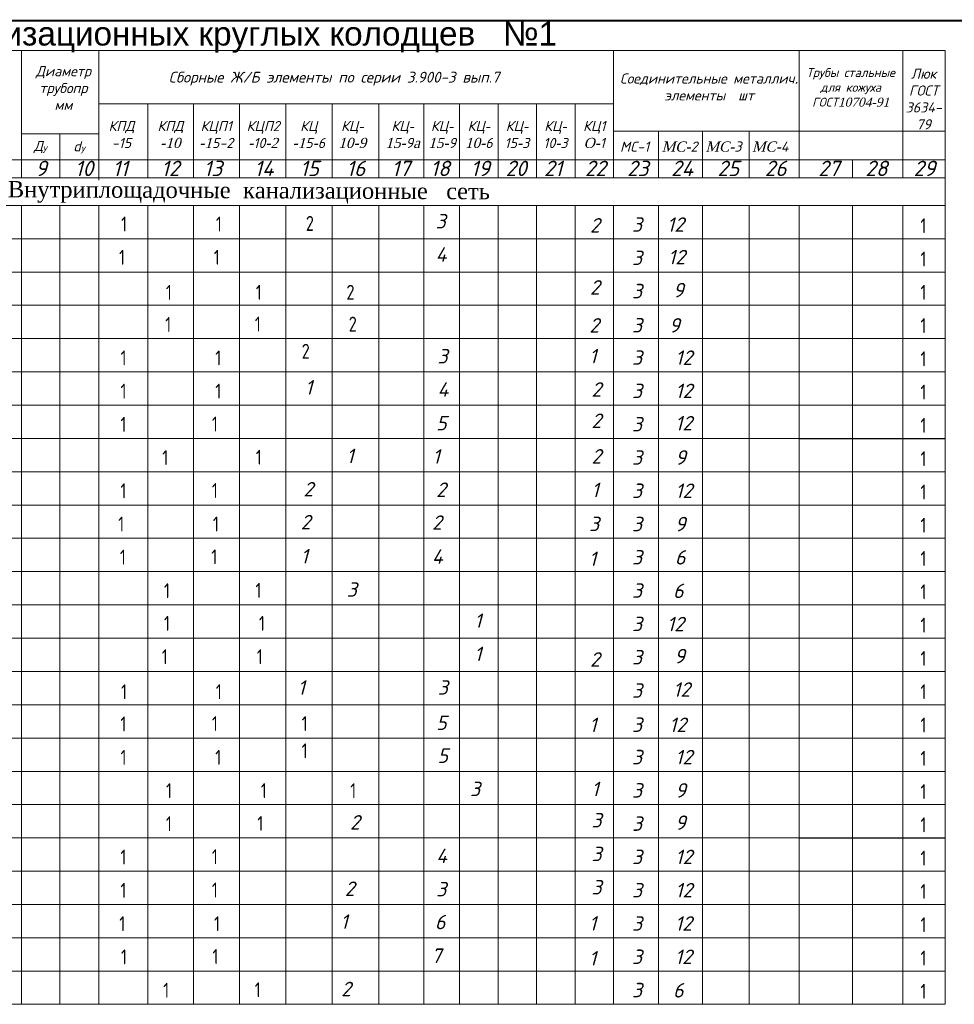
# Model space of a CAD drawing. Extents: x 0 to 362422, y 0 to 4201735.
# Tile 19 of 256: x 360000 to 360173, y 4197148 to 4197330. Entities that reach past the tile are written whole.
import ezdxf

# ---------------------------------------------------------------- set-up
doc = ezdxf.new("R2010")
doc.units = 0
doc.header["$LTSCALE"] = 0.5
doc.header["$MEASUREMENT"] = 0
doc.layers.add('ØÒÀÌÏ', color=7, linetype='Continuous')
doc.layers.add('ВЫНОСКИ', color=7, linetype='Continuous')
doc.styles.add('style1', font='isocpeur.ttf', dxfattribs={"oblique": 15, "height": 3})
doc.styles.add('style2', font='isocpeui.ttf', dxfattribs={"height": 250})

msp = doc.modelspace()

# ---------------------------------------------------------------- linework, layer by layer
at = {"color": 0, "linetype": 'Continuous'}
msp.add_line((359901.283, 4197329.476), (360354.752, 4197329.476), dxfattribs=at)
msp.add_line((359921.306, 4197329.592), (360349.752, 4197329.592))
at = {"color": 7, "lineweight": 20}
for p, q in [((360088.578, 4197295.378), (360088.578, 4197264.647)), ((360095.691, 4197295.378), (360095.691, 4197264.647)), ((360000.546, 4197276.939), (360000.546, 4197233.915)), ((360171.198, 4197276.939), (360171.198, 4197233.915)), ((360000.546, 4197270.793), (360000.546, 4197264.647)), ((360007.615, 4197270.793), (360007.615, 4197264.647)), ((360007.615, 4197270.793), (360007.615, 4197233.915)), ((360014.824, 4197270.793), (360014.824, 4197264.647)), ((360014.824, 4197270.793), (360014.824, 4197233.915)), ((360023.869, 4197270.793), (360023.869, 4197264.647)), ((360032.329, 4197270.793), (360032.329, 4197264.647)), ((360040.83, 4197270.793), (360040.83, 4197264.647)), ((360049.348, 4197270.793), (360049.348, 4197264.647)), ((360057.904, 4197270.793), (360057.904, 4197264.647)), ((360066.576, 4197270.793), (360066.576, 4197264.647)), ((360074.843, 4197270.793), (360074.843, 4197264.647)), ((360081.466, 4197270.793), (360081.466, 4197264.647)), ((360109.916, 4197270.793), (360109.916, 4197264.647)), ((360118.216, 4197270.793), (360118.216, 4197264.647)), ((360126.324, 4197270.793), (360126.324, 4197264.647)), ((360134.959, 4197270.793), (360134.959, 4197264.647)), ((360144.218, 4197270.793), (360144.218, 4197264.647)), ((360023.869, 4197264.647), (360023.869, 4197233.915)), ((360032.329, 4197264.647), (360032.329, 4197233.915)), ((360040.83, 4197264.647), (360040.83, 4197233.915)), ((360049.348, 4197264.647), (360049.348, 4197233.915)), ((360057.904, 4197264.647), (360057.904, 4197233.915)), ((360066.576, 4197264.647), (360066.576, 4197233.915)), ((360074.843, 4197264.647), (360074.843, 4197233.915)), ((360081.466, 4197264.647), (360081.466, 4197233.915)), ((360088.578, 4197264.647), (360088.578, 4197227.769)), ((360095.691, 4197264.647), (360095.691, 4197227.769)), ((360109.916, 4197264.647), (360109.916, 4197233.915)), ((360118.216, 4197264.647), (360118.216, 4197233.915)), ((360126.324, 4197264.647), (360126.324, 4197233.915)), ((360134.959, 4197264.647), (360134.959, 4197233.915)), ((360144.218, 4197264.647), (360144.218, 4197233.915)), ((360154.055, 4197264.647), (360154.055, 4197233.915)), ((360163.376, 4197264.647), (360163.376, 4197233.915)), ((360171.198, 4197240.061), (360171.198, 4197221.622)), ((360000.546, 4197233.915), (360000.546, 4197227.769)), ((360014.824, 4197233.915), (360014.824, 4197227.769)), ((360109.916, 4197233.915), (360109.916, 4197227.769)), ((360163.376, 4197233.915), (360163.376, 4197227.769)), ((360000.546, 4197227.769), (360000.546, 4197221.622)), ((360014.824, 4197227.769), (360014.824, 4197221.622)), ((360088.578, 4197227.769), (360088.578, 4197221.622)), ((360088.578, 4197227.769), (360088.578, 4197221.622)), ((360095.691, 4197227.769), (360095.691, 4197221.622)), ((360095.691, 4197227.769), (360095.691, 4197221.622)), ((360109.916, 4197227.769), (360109.916, 4197221.622)), ((360163.376, 4197227.769), (360163.376, 4197221.622)), ((360088.578, 4197221.603), (360088.578, 4197190.871)), ((360095.691, 4197221.603), (360095.691, 4197190.871)), ((360000.546, 4197203.164), (360000.546, 4197160.14)), ((360171.198, 4197203.164), (360171.198, 4197160.14)), ((360000.546, 4197197.018), (360000.546, 4197190.871)), ((360007.615, 4197197.018), (360007.615, 4197190.871)), ((360007.615, 4197197.018), (360007.615, 4197160.14)), ((360014.824, 4197197.018), (360014.824, 4197190.871)), ((360014.824, 4197197.018), (360014.824, 4197160.14)), ((360023.869, 4197197.018), (360023.869, 4197190.871)), ((360032.329, 4197197.018), (360032.329, 4197190.871)), ((360040.83, 4197197.018), (360040.83, 4197190.871)), ((360049.348, 4197197.018), (360049.348, 4197190.871)), ((360057.904, 4197197.018), (360057.904, 4197190.871)), ((360066.576, 4197197.018), (360066.576, 4197190.871)), ((360074.843, 4197197.018), (360074.843, 4197190.871)), ((360081.466, 4197197.018), (360081.466, 4197190.871)), ((360109.916, 4197197.018), (360109.916, 4197190.871)), ((360118.216, 4197197.018), (360118.216, 4197190.871)), ((360126.324, 4197197.018), (360126.324, 4197190.871)), ((360134.959, 4197197.018), (360134.959, 4197190.871)), ((360144.218, 4197197.018), (360144.218, 4197190.871)), ((360023.869, 4197190.871), (360023.869, 4197160.14)), ((360032.329, 4197190.871), (360032.329, 4197160.14)), ((360040.83, 4197190.871), (360040.83, 4197160.14)), ((360049.348, 4197190.871), (360049.348, 4197160.14)), ((360057.904, 4197190.871), (360057.904, 4197160.14)), ((360066.576, 4197190.871), (360066.576, 4197160.14)), ((360074.843, 4197190.871), (360074.843, 4197160.14)), ((360081.466, 4197190.871), (360081.466, 4197160.14)), ((360088.578, 4197190.871), (360088.578, 4197153.993)), ((360095.691, 4197190.871), (360095.691, 4197153.993)), ((360109.916, 4197190.871), (360109.916, 4197160.14)), ((360118.216, 4197190.871), (360118.216, 4197160.14)), ((360126.324, 4197190.871), (360126.324, 4197160.14)), ((360134.959, 4197190.871), (360134.959, 4197160.14)), ((360144.218, 4197190.871), (360144.218, 4197160.14)), ((360154.055, 4197190.871), (360154.055, 4197160.14)), ((360163.376, 4197190.871), (360163.376, 4197160.14)), ((360171.198, 4197166.286), (360171.198, 4197147.847)), ((360000.546, 4197160.14), (360000.546, 4197153.993)), ((360014.824, 4197160.14), (360014.824, 4197153.993)), ((360109.916, 4197160.14), (360109.916, 4197153.993)), ((360163.376, 4197160.14), (360163.376, 4197153.993)), ((360000.546, 4197153.993), (360000.546, 4197147.847)), ((360014.824, 4197153.993), (360014.824, 4197147.847)), ((360088.578, 4197153.993), (360088.578, 4197147.847)), ((360088.578, 4197153.993), (360088.578, 4197147.847)), ((360095.691, 4197153.993), (360095.691, 4197147.847)), ((360095.691, 4197153.993), (360095.691, 4197147.847)), ((360109.916, 4197153.993), (360109.916, 4197147.847)), ((360163.376, 4197153.993), (360163.376, 4197147.847))]:
    msp.add_line(p, q, dxfattribs=at)
at = {"color": 7}
for p, q in [((360144.218, 4197252.354), (360171.198, 4197252.354)), ((360144.218, 4197178.579), (360171.198, 4197178.579))]:
    msp.add_line(p, q, dxfattribs=at)
at = {"color": 0, "lineweight": 20}
for points in [[(359921.306, 4197282.055), (359921.306, 4197323.985), (360171.198, 4197323.985)], [(360000.546, 4197323.985), (360000.546, 4197300.494)], [(360014.824, 4197323.985), (360014.824, 4197300.494)], [(360109.916, 4197323.985), (360109.916, 4197300.494)], [(360144.218, 4197323.985), (360144.218, 4197300.494)], [(360163.376, 4197323.985), (360163.376, 4197300.494)], [(360171.198, 4197323.985), (360171.198, 4197300.494)], [(360014.824, 4197314.175), (360109.916, 4197314.175)], [(360023.869, 4197314.175), (360023.869, 4197300.494)], [(360032.329, 4197314.175), (360032.329, 4197300.494)], [(360040.83, 4197314.175), (360040.83, 4197300.494)], [(360049.348, 4197314.175), (360049.348, 4197300.494)], [(360057.904, 4197314.175), (360057.904, 4197300.494)], [(360066.576, 4197314.175), (360066.576, 4197300.494)], [(360074.843, 4197314.175), (360074.843, 4197300.494)], [(360081.466, 4197314.175), (360081.466, 4197300.494)], [(360088.578, 4197314.175), (360088.578, 4197300.494)], [(360095.691, 4197314.175), (360095.691, 4197300.494)], [(360102.803, 4197314.175), (360102.803, 4197300.494)], [(360000.546, 4197311.692), (360000.546, 4197300.494)], [(360014.824, 4197311.692), (360014.824, 4197300.494)], [(360109.916, 4197311.692), (360109.916, 4197300.494)], [(360144.218, 4197311.692), (360144.218, 4197300.494)], [(360163.376, 4197311.692), (360163.376, 4197300.494)], [(360171.198, 4197311.692), (360171.198, 4197300.494)], [(360109.916, 4197309.126), (360171.198, 4197309.126)], [(360118.216, 4197309.126), (360118.216, 4197300.494)], [(360126.324, 4197309.126), (360126.324, 4197300.494)], [(360134.959, 4197309.126), (360134.959, 4197300.494)], [(360000.546, 4197308.603), (360014.824, 4197308.603)], [(360007.615, 4197308.603), (360007.615, 4197300.494)], [(360000.546, 4197305.546), (360000.546, 4197300.494)], [(360014.824, 4197305.546), (360014.824, 4197300.494)], [(360109.916, 4197305.546), (360109.916, 4197300.494)], [(360144.218, 4197305.546), (360144.218, 4197300.494)], [(360163.376, 4197305.546), (360163.376, 4197300.494)], [(360171.198, 4197305.546), (360171.198, 4197295.378)], [(359921.306, 4197303.781), (360171.198, 4197303.781)], [(360014.824, 4197303.781), (360014.824, 4197300.039)], [(360074.843, 4197303.781), (360074.843, 4197300.494)], [(360074.843, 4197303.781), (360074.843, 4197300.494)], [(360074.843, 4197303.781), (360074.843, 4197300.494)], [(360074.843, 4197303.781), (360074.843, 4197300.494)], [(360154.055, 4197303.781), (360154.055, 4197300.494)], [(360023.869, 4197301.882), (360023.869, 4197300.494)], [(360032.329, 4197301.882), (360032.329, 4197300.494)], [(360040.83, 4197301.882), (360040.83, 4197300.494)], [(360049.348, 4197301.882), (360049.348, 4197300.494)], [(360057.904, 4197301.882), (360057.904, 4197300.494)], [(360066.576, 4197301.882), (360066.576, 4197300.494)], [(360074.843, 4197301.882), (360074.843, 4197300.494)], [(360081.466, 4197301.882), (360081.466, 4197300.494)], [(359921.306, 4197300.494), (360145.539, 4197300.494)], [(359921.306, 4197300.494), (360145.539, 4197300.494)], [(359921.306, 4197300.494), (360159.764, 4197300.494)], [(359921.306, 4197300.494), (360171.198, 4197300.494)], [(359921.306, 4197295.378), (360171.198, 4197295.378)], [(359921.306, 4197221.603), (360171.198, 4197221.603)]]:
    msp.add_lwpolyline(points, dxfattribs=at)
at = {"color": 7, "lineweight": 20}
for points in [[(360000.546, 4197295.378), (360000.546, 4197283.086)], [(360000.546, 4197295.378), (360000.546, 4197283.086)], [(360000.546, 4197295.378), (360000.546, 4197276.939)], [(360000.546, 4197295.378), (360000.546, 4197270.793)], [(360000.546, 4197295.378), (360000.546, 4197264.647)], [(360007.615, 4197295.378), (360007.615, 4197283.086)], [(360007.615, 4197295.378), (360007.615, 4197283.086)], [(360007.615, 4197295.378), (360007.615, 4197270.793)], [(360007.615, 4197295.378), (360007.615, 4197270.793)], [(360014.824, 4197295.378), (360014.824, 4197283.086)], [(360014.824, 4197295.378), (360014.824, 4197283.086)], [(360014.824, 4197295.378), (360014.824, 4197276.939)], [(360014.824, 4197295.378), (360014.824, 4197270.793)], [(360014.824, 4197295.378), (360014.824, 4197264.647)], [(360023.869, 4197295.378), (360023.869, 4197283.086)], [(360023.869, 4197295.378), (360023.869, 4197283.086)], [(360023.869, 4197295.378), (360023.869, 4197276.939)], [(360023.869, 4197295.378), (360023.869, 4197264.647)], [(360023.869, 4197295.378), (360023.869, 4197264.647)], [(360032.329, 4197295.378), (360032.329, 4197283.086)], [(360032.329, 4197295.378), (360032.329, 4197283.086)], [(360032.329, 4197295.378), (360032.329, 4197276.939)], [(360032.329, 4197295.378), (360032.329, 4197264.647)], [(360032.329, 4197295.378), (360032.329, 4197264.647)], [(360040.83, 4197295.378), (360040.83, 4197283.086)], [(360040.83, 4197295.378), (360040.83, 4197283.086)], [(360040.83, 4197295.378), (360040.83, 4197276.939)], [(360040.83, 4197295.378), (360040.83, 4197264.647)], [(360040.83, 4197295.378), (360040.83, 4197264.647)], [(360049.348, 4197295.378), (360049.348, 4197283.086)], [(360049.348, 4197295.378), (360049.348, 4197283.086)], [(360049.348, 4197295.378), (360049.348, 4197276.939)], [(360049.348, 4197295.378), (360049.348, 4197264.647)], [(360049.348, 4197295.378), (360049.348, 4197264.647)], [(360057.904, 4197295.378), (360057.904, 4197283.086)], [(360057.904, 4197295.378), (360057.904, 4197283.086)], [(360057.904, 4197295.378), (360057.904, 4197276.939)], [(360057.904, 4197295.378), (360057.904, 4197264.647)], [(360057.904, 4197295.378), (360057.904, 4197264.647)], [(360066.576, 4197295.378), (360066.576, 4197283.086)], [(360066.576, 4197295.378), (360066.576, 4197283.086)], [(360066.576, 4197295.378), (360066.576, 4197276.939)], [(360066.576, 4197295.378), (360066.576, 4197264.647)], [(360066.576, 4197295.378), (360066.576, 4197264.647)], [(360074.843, 4197295.378), (360074.843, 4197264.647)], [(360074.843, 4197295.378), (360074.843, 4197264.647)], [(360074.843, 4197295.378), (360074.843, 4197276.939)], [(360074.843, 4197295.378), (360074.843, 4197276.939)], [(360074.843, 4197295.378), (360074.843, 4197276.939)], [(360081.466, 4197295.378), (360081.466, 4197283.086)], [(360081.466, 4197295.378), (360081.466, 4197276.939)], [(360081.466, 4197295.378), (360081.466, 4197264.647)], [(360102.803, 4197295.378), (360102.803, 4197283.086)], [(360102.803, 4197295.378), (360102.803, 4197283.086)], [(360102.803, 4197295.378), (360102.803, 4197276.939)], [(360102.803, 4197295.378), (360102.803, 4197264.647)], [(360109.916, 4197295.378), (360109.916, 4197283.086)], [(360109.916, 4197295.378), (360109.916, 4197283.086)], [(360109.916, 4197295.378), (360109.916, 4197276.939)], [(360109.916, 4197295.378), (360109.916, 4197270.793)], [(360109.916, 4197295.378), (360109.916, 4197264.647)], [(360118.216, 4197295.378), (360118.216, 4197283.086)], [(360118.216, 4197295.378), (360118.216, 4197283.086)], [(360118.216, 4197295.378), (360118.216, 4197270.793)], [(360118.216, 4197295.378), (360118.216, 4197270.793)], [(360126.324, 4197295.378), (360126.324, 4197283.086)], [(360126.324, 4197295.378), (360126.324, 4197283.086)], [(360126.324, 4197295.378), (360126.324, 4197270.793)], [(360126.324, 4197295.378), (360126.324, 4197270.793)], [(360134.959, 4197295.378), (360134.959, 4197283.086)], [(360134.959, 4197295.378), (360134.959, 4197283.086)], [(360134.959, 4197295.378), (360134.959, 4197270.793)], [(360134.959, 4197295.378), (360134.959, 4197270.793)], [(360144.218, 4197295.378), (360144.218, 4197283.086)], [(360144.218, 4197295.378), (360144.218, 4197276.939)], [(360144.218, 4197295.378), (360144.218, 4197270.793)], [(360144.218, 4197295.378), (360144.218, 4197264.647)], [(360144.218, 4197295.378), (360144.218, 4197264.647)], [(360154.055, 4197295.378), (360154.055, 4197283.086)], [(360154.055, 4197295.378), (360154.055, 4197276.939)], [(360154.055, 4197295.378), (360154.055, 4197276.939)], [(360163.376, 4197295.378), (360163.376, 4197283.086)], [(360163.376, 4197295.378), (360163.376, 4197276.939)], [(360163.376, 4197295.378), (360163.376, 4197270.793)], [(360163.376, 4197295.378), (360163.376, 4197264.647)], [(360163.376, 4197295.378), (360163.376, 4197264.647)], [(360171.198, 4197295.378), (360171.198, 4197289.232)], [(360171.198, 4197295.378), (360171.198, 4197283.086)], [(360171.198, 4197295.378), (360171.198, 4197276.939)], [(360171.198, 4197295.378), (360171.198, 4197270.793)], [(360171.198, 4197295.378), (360171.198, 4197258.5)], [(360081.466, 4197290.621), (360081.466, 4197264.647)], [(360102.803, 4197290.621), (360102.803, 4197264.647)], [(359921.306, 4197289.232), (360144.218, 4197289.232)], [(360081.466, 4197289.232), (360081.466, 4197283.086)], [(360144.218, 4197289.232), (360171.198, 4197289.232)], [(360007.615, 4197285.048), (360007.615, 4197264.647)], [(360118.216, 4197285.572), (360118.216, 4197264.647)], [(360126.324, 4197285.572), (360126.324, 4197264.647)], [(360134.959, 4197285.572), (360134.959, 4197264.647)], [(360154.055, 4197286.373), (360154.055, 4197270.793)], [(359921.306, 4197283.086), (360144.218, 4197283.086)], [(360144.218, 4197283.086), (360171.198, 4197283.086)], [(360154.055, 4197280.227), (360154.055, 4197264.647)], [(359921.306, 4197276.939), (360144.218, 4197276.939)], [(360144.218, 4197276.939), (360171.198, 4197276.939)], [(359921.306, 4197270.793), (360144.218, 4197270.793)], [(360144.218, 4197270.793), (360171.198, 4197270.793)], [(359921.306, 4197264.647), (360144.218, 4197264.647)], [(360102.803, 4197264.647), (360102.803, 4197233.915)], [(360144.218, 4197264.647), (360171.198, 4197264.647)], [(359921.306, 4197258.5), (360144.218, 4197258.5)], [(360144.218, 4197258.5), (360171.198, 4197258.5)], [(359921.306, 4197252.354), (360144.218, 4197252.354)], [(359921.306, 4197246.208), (360171.198, 4197246.208)], [(359921.306, 4197240.061), (360171.198, 4197240.061)], [(359921.306, 4197233.915), (360171.198, 4197233.915)], [(360007.615, 4197233.915), (360007.615, 4197227.769)], [(360023.869, 4197233.915), (360023.869, 4197227.769)], [(360032.329, 4197233.915), (360032.329, 4197227.769)], [(360040.83, 4197233.915), (360040.83, 4197227.769)], [(360049.348, 4197233.915), (360049.348, 4197227.769)], [(360057.904, 4197233.915), (360057.904, 4197227.769)], [(360066.576, 4197233.915), (360066.576, 4197227.769)], [(360074.843, 4197233.915), (360074.843, 4197221.622)], [(360081.466, 4197233.915), (360081.466, 4197227.769)], [(360102.803, 4197233.915), (360102.803, 4197227.769)], [(360118.216, 4197233.915), (360118.216, 4197227.769)], [(360126.324, 4197233.915), (360126.324, 4197227.769)], [(360134.959, 4197233.915), (360134.959, 4197227.769)], [(360144.218, 4197233.915), (360144.218, 4197227.769)], [(360154.055, 4197233.915), (360154.055, 4197227.769)], [(360126.324, 4197230.254), (360126.324, 4197227.769)], [(359921.306, 4197227.769), (360144.218, 4197227.769)], [(360007.615, 4197227.769), (360007.615, 4197221.622)], [(360007.615, 4197227.769), (360007.615, 4197221.622)], [(360023.869, 4197227.769), (360023.869, 4197221.622)], [(360032.329, 4197227.769), (360032.329, 4197221.622)], [(360040.83, 4197227.769), (360040.83, 4197221.622)], [(360049.348, 4197227.769), (360049.348, 4197221.622)], [(360057.904, 4197227.769), (360057.904, 4197221.622)], [(360066.576, 4197227.769), (360066.576, 4197221.622)], [(360074.843, 4197227.769), (360074.843, 4197221.622)], [(360081.466, 4197227.769), (360081.466, 4197221.622)], [(360102.803, 4197227.769), (360102.803, 4197221.622)], [(360118.216, 4197227.769), (360118.216, 4197221.622)], [(360118.216, 4197227.769), (360118.216, 4197221.622)], [(360126.324, 4197227.769), (360126.324, 4197221.622)], [(360126.324, 4197227.769), (360126.324, 4197221.622)], [(360134.959, 4197227.769), (360134.959, 4197221.622)], [(360134.959, 4197227.769), (360134.959, 4197221.622)], [(360144.218, 4197227.769), (360171.198, 4197227.769)], [(360144.218, 4197227.769), (360144.218, 4197221.622)], [(360154.055, 4197227.769), (360154.055, 4197221.622)], [(359921.306, 4197221.622), (360154.055, 4197221.622)], [(360000.546, 4197221.603), (360000.546, 4197209.31)], [(360000.546, 4197221.603), (360000.546, 4197209.31)], [(360000.546, 4197221.603), (360000.546, 4197203.164)], [(360000.546, 4197221.603), (360000.546, 4197197.018)], [(360000.546, 4197221.603), (360000.546, 4197190.871)], [(360007.615, 4197221.603), (360007.615, 4197209.31)], [(360007.615, 4197221.603), (360007.615, 4197209.31)], [(360007.615, 4197221.603), (360007.615, 4197197.018)], [(360007.615, 4197221.603), (360007.615, 4197197.018)], [(360014.824, 4197221.603), (360014.824, 4197209.31)], [(360014.824, 4197221.603), (360014.824, 4197209.31)], [(360014.824, 4197221.603), (360014.824, 4197203.164)], [(360014.824, 4197221.603), (360014.824, 4197197.018)], [(360014.824, 4197221.603), (360014.824, 4197190.871)], [(360023.869, 4197221.603), (360023.869, 4197209.31)], [(360023.869, 4197221.603), (360023.869, 4197209.31)], [(360023.869, 4197221.603), (360023.869, 4197203.164)], [(360023.869, 4197221.603), (360023.869, 4197190.871)], [(360023.869, 4197221.603), (360023.869, 4197190.871)], [(360032.329, 4197221.603), (360032.329, 4197209.31)], [(360032.329, 4197221.603), (360032.329, 4197209.31)], [(360032.329, 4197221.603), (360032.329, 4197203.164)], [(360032.329, 4197221.603), (360032.329, 4197190.871)], [(360032.329, 4197221.603), (360032.329, 4197190.871)], [(360040.83, 4197221.603), (360040.83, 4197209.31)], [(360040.83, 4197221.603), (360040.83, 4197209.31)], [(360040.83, 4197221.603), (360040.83, 4197203.164)], [(360040.83, 4197221.603), (360040.83, 4197190.871)], [(360040.83, 4197221.603), (360040.83, 4197190.871)], [(360049.348, 4197221.603), (360049.348, 4197209.31)], [(360049.348, 4197221.603), (360049.348, 4197209.31)], [(360049.348, 4197221.603), (360049.348, 4197203.164)], [(360049.348, 4197221.603), (360049.348, 4197190.871)], [(360049.348, 4197221.603), (360049.348, 4197190.871)], [(360057.904, 4197221.603), (360057.904, 4197209.31)], [(360057.904, 4197221.603), (360057.904, 4197209.31)], [(360057.904, 4197221.603), (360057.904, 4197203.164)], [(360057.904, 4197221.603), (360057.904, 4197190.871)], [(360057.904, 4197221.603), (360057.904, 4197190.871)], [(360066.576, 4197221.603), (360066.576, 4197209.31)], [(360066.576, 4197221.603), (360066.576, 4197209.31)], [(360066.576, 4197221.603), (360066.576, 4197203.164)], [(360066.576, 4197221.603), (360066.576, 4197190.871)], [(360066.576, 4197221.603), (360066.576, 4197190.871)], [(360074.843, 4197221.603), (360074.843, 4197190.871)], [(360074.843, 4197221.603), (360074.843, 4197190.871)], [(360074.843, 4197221.603), (360074.843, 4197203.164)], [(360074.843, 4197221.603), (360074.843, 4197203.164)], [(360074.843, 4197221.603), (360074.843, 4197203.164)], [(360081.466, 4197221.603), (360081.466, 4197209.31)], [(360081.466, 4197221.603), (360081.466, 4197203.164)], [(360081.466, 4197221.603), (360081.466, 4197190.871)], [(360102.803, 4197221.603), (360102.803, 4197209.31)], [(360102.803, 4197221.603), (360102.803, 4197209.31)], [(360102.803, 4197221.603), (360102.803, 4197203.164)], [(360102.803, 4197221.603), (360102.803, 4197190.871)], [(360109.916, 4197221.603), (360109.916, 4197209.31)], [(360109.916, 4197221.603), (360109.916, 4197209.31)], [(360109.916, 4197221.603), (360109.916, 4197203.164)], [(360109.916, 4197221.603), (360109.916, 4197197.018)], [(360109.916, 4197221.603), (360109.916, 4197190.871)], [(360118.216, 4197221.603), (360118.216, 4197209.31)], [(360118.216, 4197221.603), (360118.216, 4197209.31)], [(360118.216, 4197221.603), (360118.216, 4197197.018)], [(360118.216, 4197221.603), (360118.216, 4197197.018)], [(360126.324, 4197221.603), (360126.324, 4197209.31)], [(360126.324, 4197221.603), (360126.324, 4197209.31)], [(360126.324, 4197221.603), (360126.324, 4197197.018)], [(360126.324, 4197221.603), (360126.324, 4197197.018)], [(360134.959, 4197221.603), (360134.959, 4197209.31)], [(360134.959, 4197221.603), (360134.959, 4197209.31)], [(360134.959, 4197221.603), (360134.959, 4197197.018)], [(360134.959, 4197221.603), (360134.959, 4197197.018)], [(360144.218, 4197221.622), (360171.198, 4197221.622)], [(360144.218, 4197221.603), (360144.218, 4197209.31)], [(360144.218, 4197221.603), (360144.218, 4197203.164)], [(360144.218, 4197221.603), (360144.218, 4197197.018)], [(360144.218, 4197221.603), (360144.218, 4197190.871)], [(360144.218, 4197221.603), (360144.218, 4197190.871)], [(360154.055, 4197221.603), (360154.055, 4197209.31)], [(360154.055, 4197221.603), (360154.055, 4197203.164)], [(360154.055, 4197221.603), (360154.055, 4197203.164)], [(360163.376, 4197221.603), (360163.376, 4197209.31)], [(360163.376, 4197221.603), (360163.376, 4197203.164)], [(360163.376, 4197221.603), (360163.376, 4197197.018)], [(360163.376, 4197221.603), (360163.376, 4197190.871)], [(360163.376, 4197221.603), (360163.376, 4197190.871)], [(360171.198, 4197221.603), (360171.198, 4197215.457)], [(360171.198, 4197221.603), (360171.198, 4197209.31)], [(360171.198, 4197221.603), (360171.198, 4197203.164)], [(360171.198, 4197221.603), (360171.198, 4197197.018)], [(360171.198, 4197221.603), (360171.198, 4197184.725)], [(360081.466, 4197216.845), (360081.466, 4197190.871)], [(360102.803, 4197216.845), (360102.803, 4197190.871)], [(359921.306, 4197215.457), (360144.218, 4197215.457)], [(360081.466, 4197215.457), (360081.466, 4197209.31)], [(360144.218, 4197215.457), (360171.198, 4197215.457)], [(360154.055, 4197212.598), (360154.055, 4197197.018)], [(360007.615, 4197211.273), (360007.615, 4197190.871)], [(360118.216, 4197211.796), (360118.216, 4197190.871)], [(360126.324, 4197211.796), (360126.324, 4197190.871)], [(360134.959, 4197211.796), (360134.959, 4197190.871)], [(359921.306, 4197209.31), (360144.218, 4197209.31)], [(360144.218, 4197209.31), (360171.198, 4197209.31)], [(360154.055, 4197206.451), (360154.055, 4197190.871)], [(359921.306, 4197203.164), (360144.218, 4197203.164)], [(360144.218, 4197203.164), (360171.198, 4197203.164)], [(359921.306, 4197197.018), (360144.218, 4197197.018)], [(360144.218, 4197197.018), (360171.198, 4197197.018)], [(359921.306, 4197190.871), (360144.218, 4197190.871)], [(360102.803, 4197190.871), (360102.803, 4197160.14)], [(360144.218, 4197190.871), (360171.198, 4197190.871)], [(359921.306, 4197184.725), (360144.218, 4197184.725)], [(360144.218, 4197184.725), (360171.198, 4197184.725)], [(359921.306, 4197178.579), (360144.218, 4197178.579)], [(359921.306, 4197172.432), (360171.198, 4197172.432)], [(359921.306, 4197166.286), (360171.198, 4197166.286)], [(359921.306, 4197160.14), (360171.198, 4197160.14)], [(360007.615, 4197160.14), (360007.615, 4197153.993)], [(360023.869, 4197160.14), (360023.869, 4197153.993)], [(360032.329, 4197160.14), (360032.329, 4197153.993)], [(360040.83, 4197160.14), (360040.83, 4197153.993)], [(360049.348, 4197160.14), (360049.348, 4197153.993)], [(360057.904, 4197160.14), (360057.904, 4197153.993)], [(360066.576, 4197160.14), (360066.576, 4197153.993)], [(360074.843, 4197160.14), (360074.843, 4197147.847)], [(360081.466, 4197160.14), (360081.466, 4197153.993)], [(360102.803, 4197160.14), (360102.803, 4197153.993)], [(360118.216, 4197160.14), (360118.216, 4197153.993)], [(360126.324, 4197160.14), (360126.324, 4197153.993)], [(360134.959, 4197160.14), (360134.959, 4197153.993)], [(360144.218, 4197160.14), (360144.218, 4197153.993)], [(360154.055, 4197160.14), (360154.055, 4197153.993)], [(360126.324, 4197156.479), (360126.324, 4197153.993)], [(359921.306, 4197153.993), (360144.218, 4197153.993)], [(360007.615, 4197153.993), (360007.615, 4197147.847)], [(360007.615, 4197153.993), (360007.615, 4197147.847)], [(360023.869, 4197153.993), (360023.869, 4197147.847)], [(360032.329, 4197153.993), (360032.329, 4197147.847)], [(360040.83, 4197153.993), (360040.83, 4197147.847)], [(360049.348, 4197153.993), (360049.348, 4197147.847)], [(360057.904, 4197153.993), (360057.904, 4197147.847)], [(360066.576, 4197153.993), (360066.576, 4197147.847)], [(360074.843, 4197153.993), (360074.843, 4197147.847)], [(360081.466, 4197153.993), (360081.466, 4197147.847)], [(360102.803, 4197153.993), (360102.803, 4197147.847)], [(360118.216, 4197153.993), (360118.216, 4197147.847)], [(360118.216, 4197153.993), (360118.216, 4197147.847)], [(360126.324, 4197153.993), (360126.324, 4197147.847)], [(360126.324, 4197153.993), (360126.324, 4197147.847)], [(360134.959, 4197153.993), (360134.959, 4197147.847)], [(360134.959, 4197153.993), (360134.959, 4197147.847)], [(360144.218, 4197153.993), (360171.198, 4197153.993)], [(360144.218, 4197153.993), (360144.218, 4197147.847)], [(360154.055, 4197153.993), (360154.055, 4197147.847)], [(359921.306, 4197147.847), (360154.055, 4197147.847)], [(360144.218, 4197147.847), (360171.198, 4197147.847)]]:
    msp.add_lwpolyline(points, dxfattribs=at)

# ---------------------------------------------------------------- texts
at = {"color": 0, "lineweight": 30, "style": 'style2'}
for s, height, p in [('9', 2.84, (360003.127, 4197300.809)), ('10', 2.8396, (360010.413, 4197300.809)), ('11', 2.8396, (360017.369, 4197300.809)), ('12', 2.8396, (360026.347, 4197300.809)), ('13', 2.8396, (360034.198, 4197300.809)), ('14', 2.8396, (360043.553, 4197300.809)), ('15', 2.8396, (360051.999, 4197300.809)), ('16', 2.8396, (360060.555, 4197300.809)), ('17', 2.8396, (360068.917, 4197300.809)), ('18', 2.8396, (360076.08, 4197300.809)), ('19', 2.8396, (360083.541, 4197300.809)), ('20', 2.8396, (360089.972, 4197300.809)), ('21', 2.8396, (360097.085, 4197300.809)), ('22', 2.8396, (360104.624, 4197300.809)), ('23', 2.8396, (360112.43, 4197300.809)), ('24', 2.8396, (360120.553, 4197300.809)), ('25', 2.8396, (360129.114, 4197300.809)), ('26', 2.8396, (360137.858, 4197300.809)), ('27', 2.8396, (360147.737, 4197300.809)), ('28', 2.8396, (360156.445, 4197300.809)), ('29', 2.8396, (360165.335, 4197300.809)), ('3', 2.67, (360077.044, 4197291.144)), ('2', 2.67, (360105.559, 4197290.384)), ('3', 2.67, (360113.314, 4197290.53)), ('12', 2.6697, (360119.783, 4197290.518)), ('4', 2.67, (360077.044, 4197284.997)), ('3', 2.67, (360113.314, 4197284.383)), ('12', 2.6697, (360119.981, 4197284.519)), ('2', 2.67, (360105.559, 4197278.919)), ('3', 2.67, (360113.314, 4197278.237)), ('9', 2.67, (360120.911, 4197278.412)), ('2', 2.67, (360105.437, 4197271.907)), ('3', 2.67, (360113.314, 4197271.925)), ('9', 2.67, (360120.179, 4197271.91)), ('3', 2.67, (360077.391, 4197266.209)), ('1', 2.67, (360105.437, 4197266.225)), ('3', 2.67, (360113.314, 4197265.944)), ('12', 2.6697, (360121.318, 4197265.944)), ('1', 2.67, (360052.932, 4197260.458)), ('4', 2.67, (360077.391, 4197260.063)), ('2', 2.67, (360105.841, 4197260.063)), ('3', 2.67, (360113.314, 4197259.798)), ('12', 2.6697, (360121.318, 4197259.798)), ('5', 2.67, (360077.149, 4197253.849)), ('2', 2.67, (360105.841, 4197254.287)), ('3', 2.67, (360113.314, 4197253.652)), ('12', 2.6697, (360121.283, 4197253.837)), ('1', 2.67, (360060.575, 4197247.79)), ('2', 2.67, (360105.841, 4197247.717)), ('1', 2.67, (360076.487, 4197247.703)), ('3', 2.67, (360113.314, 4197247.505)), ('9', 2.67, (360121.318, 4197247.505)), ('2', 2.67, (360052.62, 4197241.643)), ('2', 2.67, (360077.149, 4197241.557)), ('1', 2.67, (360105.841, 4197241.517)), ('3', 2.67, (360113.314, 4197241.359)), ('12', 2.6697, (360121.318, 4197241.359)), ('2', 2.67, (360052.12, 4197235.558)), ('2', 2.67, (360076.372, 4197235.478)), ('3', 2.67, (360105.381, 4197235.238)), ('3', 2.67, (360113.314, 4197235.213)), ('9', 2.67, (360121.255, 4197235.213)), ('1', 2.67, (360052.12, 4197229.264)), ('4', 2.67, (360076.372, 4197229.208)), ('1', 2.67, (360105.381, 4197228.802)), ('3', 2.67, (360113.314, 4197229.066)), ('6', 2.67, (360121.255, 4197229.066)), ('3', 2.67, (360060.627, 4197223.118)), ('3', 2.67, (360113.314, 4197222.92)), ('6', 2.67, (360120.895, 4197222.871)), ('1', 2.67, (360084.194, 4197217.368)), ('3', 2.67, (360113.314, 4197216.754)), ('12', 2.6697, (360119.783, 4197216.743)), ('1', 2.67, (360084.194, 4197211.222)), ('2', 2.67, (360105.559, 4197210.202)), ('3', 2.67, (360113.314, 4197210.608)), ('9', 2.67, (360121.127, 4197210.818)), ('1', 2.67, (360051.562, 4197205.032)), ('3', 2.67, (360077.432, 4197205.032)), ('3', 2.67, (360113.314, 4197204.462)), ('12', 2.6697, (360120.911, 4197204.637)), ('5', 2.67, (360077.149, 4197198.513)), ('1', 2.67, (360105.437, 4197198.132)), ('3', 2.67, (360113.314, 4197198.15)), ('12', 2.6697, (360120.179, 4197198.135)), ('5', 2.67, (360077.391, 4197192.434)), ('3', 2.67, (360113.314, 4197192.169)), ('12', 2.6697, (360121.318, 4197192.169)), ('3', 2.67, (360083.39, 4197186.288)), ('1', 2.67, (360105.841, 4197186.288)), ('3', 2.67, (360113.314, 4197186.023)), ('9', 2.67, (360121.318, 4197186.023)), ('3', 2.67, (360105.841, 4197180.512)), ('2', 2.67, (360061.231, 4197180.123)), ('3', 2.67, (360113.314, 4197179.876)), ('9', 2.67, (360121.283, 4197180.061)), ('4', 2.67, (360077.149, 4197173.928)), ('3', 2.67, (360105.841, 4197174.283)), ('3', 2.67, (360113.314, 4197173.73)), ('12', 2.6697, (360121.318, 4197173.73)), ('2', 2.67, (360060.262, 4197167.868)), ('3', 2.67, (360077.149, 4197167.781)), ('3', 2.67, (360105.841, 4197168.132)), ('3', 2.67, (360113.314, 4197167.584)), ('12', 2.6697, (360121.318, 4197167.584)), ('1', 2.67, (360059.468, 4197161.782)), ('6', 2.67, (360076.908, 4197161.702)), ('1', 2.67, (360105.381, 4197161.463)), ('3', 2.67, (360113.314, 4197161.437)), ('12', 2.6697, (360121.255, 4197161.437)), ('7', 2.67, (360076.247, 4197155.489)), ('1', 2.67, (360105.381, 4197155.026)), ('3', 2.67, (360113.314, 4197155.291)), ('12', 2.6697, (360121.255, 4197155.291)), ('2', 2.67, (360059.603, 4197149.342)), ('3', 2.67, (360113.314, 4197149.145)), ('6', 2.67, (360120.895, 4197149.096))]:
    msp.add_text(s, height=height, dxfattribs=at).set_placement(p)
at = {"ltscale": 0.5, "insert": (360042.548, 4197299.702), "char_height": 3, "width": 187.30566, "attachment_point": 2, "rotation": 359.7504}
msp.add_mtext('{\\fTimes New Roman|b0|i0|c204|p18;\\C0;Внутриплощадочные  канализационные   сеть}', dxfattribs=at)
at = {"layer": 'ØÒÀÌÏ', "color": 0, "lineweight": 40, "style": 'style1', "width": 0.8}
for s, p in [('1', (360018.947, 4197290.593)), ('1', (360036.452, 4197290.593)), ('2', (360053.068, 4197290.695)), ('1', (360166.611, 4197290.266)), ('1', (360018.555, 4197284.446)), ('1', (360036.06, 4197284.446)), ('1', (360027.218, 4197277.973)), ('1', (360043.817, 4197277.973)), ('2', (360060.563, 4197277.973)), ('1', (360027.095, 4197272.029)), ('1', (360043.647, 4197272.097)), ('2', (360060.99, 4197272.097)), ('1', (360018.835, 4197265.863)), ('1', (360036.34, 4197265.863)), ('2', (360052.294, 4197267.073)), ('1', (360018.835, 4197259.716)), ('1', (360036.34, 4197259.716)), ('1', (360026.551, 4197247.444)), ('1', (360043.825, 4197247.512)), ('1', (360018.813, 4197241.298)), ('1', (360035.71, 4197241.365)), ('1', (360018.4, 4197235.179)), ('1', (360035.905, 4197235.179)), ('1', (360018.711, 4197229.053)), ('1', (360035.608, 4197229.12)), ('1', (360026.856, 4197222.859)), ('1', (360043.752, 4197222.926)), ('1', (360026.85, 4197216.817)), ('1', (360044.403, 4197216.817)), ('1', (360166.611, 4197216.49)), ('1', (360026.458, 4197210.671)), ('1', (360044.011, 4197210.671)), ('1', (360018.936, 4197204.198)), ('1', (360036.441, 4197204.198)), ('1', (360018.813, 4197198.254)), ('1', (360035.71, 4197198.322)), ('1', (360052.294, 4197198.322)), ('1', (360052.294, 4197193.298)), ('1', (360018.835, 4197192.087)), ('1', (360036.34, 4197192.087)), ('1', (360027.24, 4197185.941)), ('1', (360044.745, 4197185.941)), ('1', (360061.26, 4197185.941)), ('1', (360018.813, 4197173.669)), ('1', (360035.71, 4197173.736)), ('1', (360018.813, 4197167.522)), ('1', (360035.71, 4197167.59)), ('1', (360018.603, 4197161.356)), ('1', (360036.108, 4197161.356)), ('1', (360018.914, 4197155.23)), ('1', (360035.81, 4197155.297)), ('1', (360026.725, 4197149.083)), ('1', (360043.622, 4197149.151))]:
    msp.add_text(s, height=2.748, dxfattribs=at).set_placement(p)
at = {"layer": 'ØÒÀÌÏ', "color": 7, "lineweight": 40, "style": 'style1', "width": 0.8}
for p in [(360166.611, 4197284.119), (360166.611, 4197277.973), (360166.611, 4197271.827), (360166.611, 4197265.68), (360166.611, 4197259.534), (360166.611, 4197253.388), (360166.611, 4197247.241), (360166.611, 4197241.095), (360166.611, 4197234.949), (360166.611, 4197228.802), (360166.611, 4197222.656), (360166.611, 4197210.344), (360166.611, 4197204.198), (360166.611, 4197198.051), (360166.611, 4197191.905), (360166.611, 4197185.759), (360166.611, 4197179.612), (360166.611, 4197173.466), (360166.611, 4197167.32), (360166.611, 4197161.173), (360166.611, 4197155.027), (360166.611, 4197148.881)]:
    msp.add_text('1', height=2.748, dxfattribs=at).set_placement(p)
at = {"layer": 'ØÒÀÌÏ', "lineweight": 40, "style": 'style1', "width": 0.8}
for p in [(360018.813, 4197253.59), (360035.71, 4197253.658), (360027.218, 4197179.815), (360044.114, 4197179.883)]:
    msp.add_text('1', height=2.748, dxfattribs=at).set_placement(p)
at = {"layer": 'ØÒÀÌÏ', "color": 0, "lineweight": 40, "attachment_point": 5, "style": 'style1'}
for s, insert, char_height in [('Диаметр\\Pтрубопр\\Pмм', (360008.281, 4197317.063), 1.872), ('\\pt2310;Соединительные металлич{\\fTimes New Roman|b0|i0|c238|p18;.}\\Pэлементы  шт ', (360127.575, 4197317.269), 1.872), ('Трубы стальные \\Pдля кожуха\\PГОСТ{\\fTimes New Roman|b0|i0|c238|p18;10704-91}', (360153.727, 4197317.188), 1.638), ('КПД\\P-15', (360019.01, 4197308.483), 1.872), ('КПД\\P{\\fTimes New Roman|b0|i0|c238|p18;-\\fTimes New Roman|b0|i0|c204|p18;1\\fTimes New Roman|b0|i0|c0|p18;0}', (360028.056, 4197308.483), 1.872), ('КЦ{\\fTimes New Roman|b0|i0|c238|p18;-\\P\\fTimes New Roman|b0|i0|c0|p18;15\\fTimes New Roman|b0|i0|c238|p18;-}9{\\fTimes New Roman|b0|i0|c238|p18;a}', (360070.946, 4197308.483), 1.872), ('КЦ{\\fTimes New Roman|b0|i0|c238|p18;-\\P\\fTimes New Roman|b0|i0|c0|p18;15\\fTimes New Roman|b0|i0|c238|p18;-}9', (360078.24, 4197308.483), 1.872), ('КЦ{\\fTimes New Roman|b0|i0|c238|p18;-\\P}15{\\fTimes New Roman|b0|i0|c238|p18;-}3', (360092.063, 4197308.483), 1.872), ('КЦ{\\fTimes New Roman|b0|i0|c238|p18;-\\P}10{\\fTimes New Roman|b0|i0|c238|p18;-}3', (360099.176, 4197308.483), 1.872), ('КЦ1\\P{\\fTimes New Roman|b0|i0|c238|p18;O-}1', (360106.353, 4197308.483), 1.872), ('Д{\\H0.6667x;у}', (360004.021, 4197306.169), 1.872), ('d{\\H0.6667x;y}', (360011.222, 4197306.124), 1.872), ('MC-1', (360113.812, 4197306.248), 1.872), ('{\\fTimes New Roman|b0|i0|c238|p18;MC-}2', (360122.112, 4197306.248), 1.872), ('{\\fTimes New Roman|b0|i0|c238|p18;MC-}3', (360130.221, 4197306.248), 1.872), ('{\\fTimes New Roman|b0|i0|c238|p18;MC-}4', (360138.856, 4197306.248), 1.872)]:
    msp.add_mtext(s, dxfattribs=dict(at, insert=insert, char_height=char_height))
for s, insert, char_height, width in [('Сборные Ж/Б элементы по серии 3.900-3 вып.7', (360058.282, 4197318.805), 2, 69.25257), ('Люк\\PГОСТ\\P3634-\\P79', (360167.203, 4197315.048), 1.872, 8.81716), ('КЦП1\\P{\\fTimes New Roman|b0|i0|c238|p18;-1}5-2', (360036.515, 4197308.483), 1.872, 7.5201), ('КЦП2{\\fTimes New Roman|b0|i0|c238|p18;\\P-}10{\\fTimes New Roman|b0|i0|c238|p18;-2}', (360045.185, 4197308.483), 1.872, 7.64668), ('КЦ{\\fTimes New Roman|b0|i0|c238|p18;\\P-1}5{\\fTimes New Roman|b0|i0|c238|p18;-}6', (360053.619, 4197308.483), 1.872, 7.6482)]:
    msp.add_mtext(s, dxfattribs=dict(at, insert=insert, char_height=char_height, width=width))
at = {"layer": 'ØÒÀÌÏ', "color": 3, "lineweight": 40, "char_height": 1.872, "attachment_point": 5, "style": 'style1'}
for s, insert in [('КЦ{\\fTimes New Roman|b0|i0|c238|p18;-\\P\\fTimes New Roman|b0|i0|c204|p18;1\\fTimes New Roman|b0|i0|c0|p18;0\\fTimes New Roman|b0|i0|c238|p18;-\\fTimes New Roman|b0|i0|c0|p18;9}', (360061.645, 4197308.483)), ('КЦ{\\fTimes New Roman|b0|i0|c238|p18;-\\P\\fTimes New Roman|b0|i0|c204|p18;1\\fTimes New Roman|b0|i0|c0|p18;0\\fTimes New Roman|b0|i0|c238|p18;-}6', (360085.016, 4197308.483))]:
    msp.add_mtext(s, dxfattribs=dict(at, insert=insert))
at = {"layer": 'ВЫНОСКИ', "color": 0, "insert": (359952.652, 4197329.322), "char_height": 4.4, "width": 155.75146, "attachment_point": 1}
msp.add_mtext('{\\fArial|b0|i0|c204|p34;Таблица\\fArial|b0|i0|c128|p34;  \\fArial|b0|i0|c204|p34;канализационных\\fArial|b0|i0|c128|p34; \\fArial|b0|i0|c204|p34;круглых\\fArial|b0|i0|c128|p34; \\fArial|b0|i0|c204|p34;колодцев\\fArial|b0|i0|c128|p34;   \\fArial|b0|i0|c238|p34;№\\fArial|b0|i0|c204|p34;1}', dxfattribs=at)

doc.saveas('drawing.dxf')
